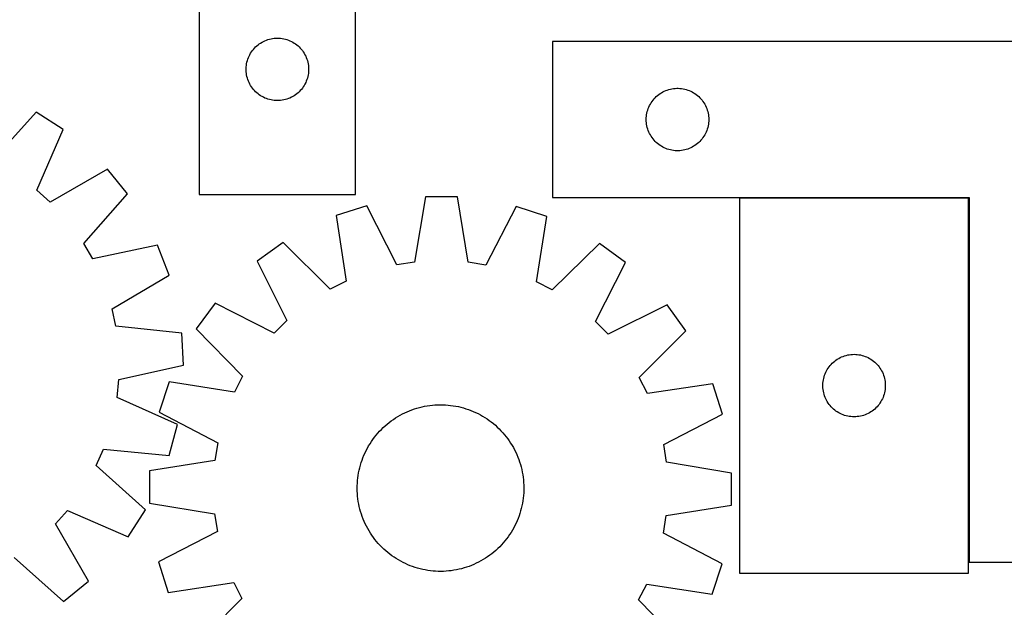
# Model space of a CAD drawing. Header units: millimetres. Extents: x 7 to 1493, y 7 to 2993.
# Tile 7 of 13: x 286 to 759, y 2395 to 2677. Entities that reach past the tile are written whole.
import ezdxf

# ---------------------------------------------------------------- set-up
doc = ezdxf.new("R2010")
doc.units = ezdxf.units.MM
doc.layers.add('COMMON', color=5, linetype='CONTINUOUS', true_color=0x0000ff)
doc.layers.add('CUT', color=7, linetype='CONTINUOUS', true_color=0x000000)

msp = doc.modelspace()

# ---------------------------------------------------------------- linework, layer by layer
at = {"layer": 'COMMON'}
for p, q in [((741.945684, 2591.202115), (631.945684, 2591.202115)), ((742.045685, 2416.302115), (742.045685, 2591.102114))]:
    msp.add_line(p, q, dxfattribs=at)
at = {"layer": 'CUT'}
for p, q in [((372.475778, 2892.869928), (372.475778, 2592.869928)), ((447.475778, 2592.869928), (447.475778, 2792.869928)), ((404.684497, 2666.90568), (405.414056, 2667.159459)), ((405.414056, 2667.159459), (406.155711, 2667.375344)), ((406.155711, 2667.375344), (406.907497, 2667.552763)), ((406.907497, 2667.552763), (407.66742, 2667.691246)), ((407.66742, 2667.691246), (408.433463, 2667.790426)), ((408.433463, 2667.790426), (409.203597, 2667.850039)), ((409.203597, 2667.850039), (409.975778, 2667.869928)), ((409.975778, 2667.869928), (410.74796, 2667.850039)), ((410.74796, 2667.850039), (411.518093, 2667.790426)), ((411.518093, 2667.790426), (412.284137, 2667.691246)), ((412.284137, 2667.691246), (413.044059, 2667.552763)), ((413.044059, 2667.552763), (413.795845, 2667.375344)), ((413.795845, 2667.375344), (414.537501, 2667.159459)), ((414.537501, 2667.159459), (415.26706, 2666.90568)), ((397.97819, 2661.873142), (398.457572, 2662.478826)), ((398.457572, 2662.478826), (398.967498, 2663.059028)), ((398.967498, 2663.059028), (399.506616, 2663.612211)), ((399.506616, 2663.612211), (400.073496, 2664.136907)), ((400.073496, 2664.136907), (400.666636, 2664.631725)), ((400.666636, 2664.631725), (401.284462, 2665.095353)), ((401.284462, 2665.095353), (401.925335, 2665.526561)), ((401.925335, 2665.526561), (402.587557, 2665.924207)), ((402.587557, 2665.924207), (403.269371, 2666.287234)), ((403.269371, 2666.287234), (403.96897, 2666.614682)), ((403.96897, 2666.614682), (404.684497, 2666.90568)), ((415.26706, 2666.90568), (415.982587, 2666.614682)), ((415.982587, 2666.614682), (416.682185, 2666.287234)), ((416.682185, 2666.287234), (417.363999, 2665.924207)), ((417.363999, 2665.924207), (418.026221, 2665.526561)), ((418.026221, 2665.526561), (418.667095, 2665.095353)), ((418.667095, 2665.095353), (419.28492, 2664.631725)), ((419.28492, 2664.631725), (419.87806, 2664.136907)), ((419.87806, 2664.136907), (420.444941, 2663.612211)), ((420.444941, 2663.612211), (420.984059, 2663.059028)), ((420.984059, 2663.059028), (421.493985, 2662.478826)), ((421.493985, 2662.478826), (421.973367, 2661.873142)), ((842.145685, 2666.302115), (542.145685, 2666.302115)), ((542.145685, 2666.302115), (542.145685, 2591.302115)), ((395.57353, 2657.062213), (395.80844, 2657.798064)), ((395.80844, 2657.798064), (396.080919, 2658.520846)), ((396.080919, 2658.520846), (396.390244, 2659.228644)), ((396.390244, 2659.228644), (396.735596, 2659.919579)), ((396.735596, 2659.919579), (397.116059, 2660.59182)), ((397.116059, 2660.59182), (397.530623, 2661.243584)), ((397.530623, 2661.243584), (397.97819, 2661.873142)), ((421.973367, 2661.873142), (422.420933, 2661.243584)), ((422.420933, 2661.243584), (422.835498, 2660.59182)), ((422.835498, 2660.59182), (423.21596, 2659.919579)), ((423.21596, 2659.919579), (423.561312, 2659.228644)), ((423.561312, 2659.228644), (423.870638, 2658.520846)), ((423.870638, 2658.520846), (424.143117, 2657.798064)), ((424.143117, 2657.798064), (424.378026, 2657.062213)), ((394.980751, 2653.256147), (395.020515, 2654.02756)), ((394.980751, 2652.483709), (394.980751, 2653.256147)), ((395.020515, 2654.02756), (395.099938, 2654.795903)), ((395.099938, 2654.795903), (395.218809, 2655.559139)), ((395.218809, 2655.559139), (395.376813, 2656.315244)), ((395.376813, 2656.315244), (395.57353, 2657.062213)), ((424.378026, 2657.062213), (424.574744, 2656.315244)), ((424.574744, 2656.315244), (424.732748, 2655.559139)), ((424.732748, 2655.559139), (424.851618, 2654.795903)), ((424.851618, 2654.795903), (424.931041, 2654.02756)), ((424.931041, 2654.02756), (424.970805, 2653.256147)), ((424.970805, 2653.256147), (424.970805, 2652.483709)), ((395.020515, 2651.712296), (394.980751, 2652.483709)), ((395.099938, 2650.943953), (395.020515, 2651.712296)), ((395.218809, 2650.180717), (395.099938, 2650.943953)), ((395.376813, 2649.424612), (395.218809, 2650.180717)), ((395.57353, 2648.677643), (395.376813, 2649.424612)), ((395.80844, 2647.941792), (395.57353, 2648.677643)), ((424.378026, 2648.677643), (424.143117, 2647.941792)), ((424.574744, 2649.424612), (424.378026, 2648.677643)), ((424.732748, 2650.180717), (424.574744, 2649.424612)), ((424.851618, 2650.943953), (424.732748, 2650.180717)), ((424.931041, 2651.712296), (424.851618, 2650.943953)), ((424.970805, 2652.483709), (424.931041, 2651.712296)), ((396.080919, 2647.21901), (395.80844, 2647.941792)), ((396.390244, 2646.511212), (396.080919, 2647.21901)), ((396.735596, 2645.820277), (396.390244, 2646.511212)), ((397.116059, 2645.148036), (396.735596, 2645.820277)), ((397.530623, 2644.496272), (397.116059, 2645.148036)), ((397.97819, 2643.866714), (397.530623, 2644.496272)), ((398.457572, 2643.26103), (397.97819, 2643.866714)), ((421.973367, 2643.866714), (421.493985, 2643.26103)), ((422.420933, 2644.496272), (421.973367, 2643.866714)), ((422.835498, 2645.148036), (422.420933, 2644.496272)), ((423.21596, 2645.820277), (422.835498, 2645.148036)), ((423.561312, 2646.511212), (423.21596, 2645.820277)), ((423.870638, 2647.21901), (423.561312, 2646.511212)), ((424.143117, 2647.941792), (423.870638, 2647.21901)), ((598.700369, 2643.40108), (599.456474, 2643.559084)), ((599.456474, 2643.559084), (600.21971, 2643.677955)), ((600.21971, 2643.677955), (600.988053, 2643.757378)), ((600.988053, 2643.757378), (601.759466, 2643.797142)), ((601.759466, 2643.797142), (602.531904, 2643.797142)), ((602.531904, 2643.797142), (603.303317, 2643.757378)), ((603.303317, 2643.757378), (604.07166, 2643.677955)), ((604.07166, 2643.677955), (604.834896, 2643.559084)), ((604.834896, 2643.559084), (605.591001, 2643.40108)), ((398.967498, 2642.680828), (398.457572, 2643.26103)), ((399.506616, 2642.127645), (398.967498, 2642.680828)), ((400.073496, 2641.602949), (399.506616, 2642.127645)), ((400.666636, 2641.108131), (400.073496, 2641.602949)), ((401.284462, 2640.644503), (400.666636, 2641.108131)), ((401.925335, 2640.213295), (401.284462, 2640.644503)), ((402.587557, 2639.815649), (401.925335, 2640.213295)), ((403.269371, 2639.452622), (402.587557, 2639.815649)), ((403.96897, 2639.125174), (403.269371, 2639.452622)), ((404.684497, 2638.834176), (403.96897, 2639.125174)), ((405.414056, 2638.580397), (404.684497, 2638.834176)), ((415.26706, 2638.834176), (414.537501, 2638.580397)), ((415.982587, 2639.125174), (415.26706, 2638.834176)), ((416.682185, 2639.452622), (415.982587, 2639.125174)), ((417.363999, 2639.815649), (416.682185, 2639.452622)), ((418.026221, 2640.213295), (417.363999, 2639.815649)), ((418.667095, 2640.644503), (418.026221, 2640.213295)), ((419.28492, 2641.108131), (418.667095, 2640.644503)), ((419.87806, 2641.602949), (419.28492, 2641.108131)), ((420.444941, 2642.127645), (419.87806, 2641.602949)), ((420.984059, 2642.680828), (420.444941, 2642.127645)), ((421.493985, 2643.26103), (420.984059, 2642.680828)), ((590.878706, 2638.704397), (591.403402, 2639.271277)), ((591.403402, 2639.271277), (591.956585, 2639.810395)), ((591.956585, 2639.810395), (592.536787, 2640.320321)), ((592.536787, 2640.320321), (593.142471, 2640.799703)), ((593.142471, 2640.799703), (593.772029, 2641.24727)), ((593.772029, 2641.24727), (594.423793, 2641.661834)), ((594.423793, 2641.661834), (595.096034, 2642.042297)), ((595.096034, 2642.042297), (595.786969, 2642.387649)), ((595.786969, 2642.387649), (596.494766, 2642.696974)), ((596.494766, 2642.696974), (597.217549, 2642.969453)), ((597.217549, 2642.969453), (597.9534, 2643.204363)), ((597.9534, 2643.204363), (598.700369, 2643.40108)), ((605.591001, 2643.40108), (606.337969, 2643.204363)), ((606.337969, 2643.204363), (607.073821, 2642.969453)), ((607.073821, 2642.969453), (607.796603, 2642.696974)), ((607.796603, 2642.696974), (608.504401, 2642.387649)), ((608.504401, 2642.387649), (609.195336, 2642.042297)), ((609.195336, 2642.042297), (609.867577, 2641.661834)), ((609.867577, 2641.661834), (610.519341, 2641.24727)), ((610.519341, 2641.24727), (611.148899, 2640.799703)), ((611.148899, 2640.799703), (611.754583, 2640.320321)), ((611.754583, 2640.320321), (612.334785, 2639.810395)), ((612.334785, 2639.810395), (612.887968, 2639.271277)), ((612.887968, 2639.271277), (613.412664, 2638.704397)), ((406.155711, 2638.364512), (405.414056, 2638.580397)), ((406.907497, 2638.187093), (406.155711, 2638.364512)), ((407.66742, 2638.04861), (406.907497, 2638.187093)), ((408.433463, 2637.94943), (407.66742, 2638.04861)), ((409.203597, 2637.889817), (408.433463, 2637.94943)), ((409.975778, 2637.869928), (409.203597, 2637.889817)), ((410.74796, 2637.889817), (409.975778, 2637.869928)), ((411.518093, 2637.94943), (410.74796, 2637.889817)), ((412.284137, 2638.04861), (411.518093, 2637.94943)), ((413.044059, 2638.187093), (412.284137, 2638.04861)), ((413.795845, 2638.364512), (413.044059, 2638.187093)), ((414.537501, 2638.580397), (413.795845, 2638.364512)), ((587.856154, 2633.363837), (588.109933, 2634.093396)), ((588.109933, 2634.093396), (588.400931, 2634.808923)), ((588.400931, 2634.808923), (588.728379, 2635.508522)), ((588.728379, 2635.508522), (589.091406, 2636.190336)), ((589.091406, 2636.190336), (589.489052, 2636.852558)), ((589.489052, 2636.852558), (589.92026, 2637.493431)), ((589.92026, 2637.493431), (590.383888, 2638.111257)), ((590.383888, 2638.111257), (590.878706, 2638.704397)), ((613.412664, 2638.704397), (613.907482, 2638.111257)), ((613.907482, 2638.111257), (614.37111, 2637.493431)), ((614.37111, 2637.493431), (614.802318, 2636.852558)), ((614.802318, 2636.852558), (615.199964, 2636.190336)), ((615.199964, 2636.190336), (615.562991, 2635.508522)), ((615.562991, 2635.508522), (615.890438, 2634.808923)), ((615.890438, 2634.808923), (616.181437, 2634.093396)), ((616.181437, 2634.093396), (616.435216, 2633.363837)), ((294.101816, 2632.361971), (272.806458, 2608.793294)), ((307.037271, 2624.031033), (294.101816, 2632.361971)), ((587.145685, 2628.802115), (587.165574, 2629.574296)), ((587.165574, 2629.574296), (587.225187, 2630.34443)), ((587.225187, 2630.34443), (587.324366, 2631.110473)), ((587.324366, 2631.110473), (587.46285, 2631.870396)), ((587.46285, 2631.870396), (587.640269, 2632.622182)), ((587.640269, 2632.622182), (587.856154, 2633.363837)), ((616.435216, 2633.363837), (616.651101, 2632.622182)), ((616.651101, 2632.622182), (616.82852, 2631.870396)), ((616.82852, 2631.870396), (616.967003, 2631.110473)), ((616.967003, 2631.110473), (617.066183, 2630.34443)), ((617.066183, 2630.34443), (617.125796, 2629.574296)), ((617.125796, 2629.574296), (617.145685, 2628.802115)), ((587.165574, 2628.029933), (587.145685, 2628.802115)), ((587.225187, 2627.2598), (587.165574, 2628.029933)), ((587.324366, 2626.493756), (587.225187, 2627.2598)), ((587.46285, 2625.733834), (587.324366, 2626.493756)), ((587.640269, 2624.982048), (587.46285, 2625.733834)), ((587.856154, 2624.240392), (587.640269, 2624.982048)), ((616.651101, 2624.982048), (616.435216, 2624.240392)), ((616.82852, 2625.733834), (616.651101, 2624.982048)), ((616.967003, 2626.493756), (616.82852, 2625.733834)), ((617.066183, 2627.2598), (616.967003, 2626.493756)), ((617.125796, 2628.029933), (617.066183, 2627.2598)), ((617.145685, 2628.802115), (617.125796, 2628.029933)), ((294.388041, 2594.893913), (307.037271, 2624.031033)), ((588.109933, 2623.510834), (587.856154, 2624.240392)), ((588.400931, 2622.795306), (588.109933, 2623.510834)), ((588.728379, 2622.095708), (588.400931, 2622.795306)), ((589.091406, 2621.413894), (588.728379, 2622.095708)), ((589.489052, 2620.751672), (589.091406, 2621.413894)), ((589.92026, 2620.110798), (589.489052, 2620.751672)), ((590.383888, 2619.492973), (589.92026, 2620.110798)), ((614.37111, 2620.110798), (613.907482, 2619.492973)), ((614.802318, 2620.751672), (614.37111, 2620.110798)), ((615.199964, 2621.413894), (614.802318, 2620.751672)), ((615.562991, 2622.095708), (615.199964, 2621.413894)), ((615.890438, 2622.795306), (615.562991, 2622.095708)), ((616.181437, 2623.510834), (615.890438, 2622.795306)), ((616.435216, 2624.240392), (616.181437, 2623.510834)), ((590.878706, 2618.899833), (590.383888, 2619.492973)), ((591.403402, 2618.332952), (590.878706, 2618.899833)), ((591.956585, 2617.793834), (591.403402, 2618.332952)), ((592.536787, 2617.283908), (591.956585, 2617.793834)), ((593.142471, 2616.804526), (592.536787, 2617.283908)), ((593.772029, 2616.35696), (593.142471, 2616.804526)), ((594.423793, 2615.942395), (593.772029, 2616.35696)), ((595.096034, 2615.561933), (594.423793, 2615.942395)), ((595.786969, 2615.216581), (595.096034, 2615.561933)), ((596.494766, 2614.907255), (595.786969, 2615.216581)), ((608.504401, 2615.216581), (607.796603, 2614.907255)), ((609.195336, 2615.561933), (608.504401, 2615.216581)), ((609.867577, 2615.942395), (609.195336, 2615.561933)), ((610.519341, 2616.35696), (609.867577, 2615.942395)), ((611.148899, 2616.804526), (610.519341, 2616.35696)), ((611.754583, 2617.283908), (611.148899, 2616.804526)), ((612.334785, 2617.793834), (611.754583, 2617.283908)), ((612.887968, 2618.332952), (612.334785, 2617.793834)), ((613.412664, 2618.899833), (612.887968, 2618.332952)), ((613.907482, 2619.492973), (613.412664, 2618.899833)), ((597.217549, 2614.634776), (596.494766, 2614.907255)), ((597.9534, 2614.399867), (597.217549, 2614.634776)), ((598.700369, 2614.203149), (597.9534, 2614.399867)), ((599.456474, 2614.045146), (598.700369, 2614.203149)), ((600.21971, 2613.926275), (599.456474, 2614.045146)), ((600.988053, 2613.846852), (600.21971, 2613.926275)), ((601.759466, 2613.807088), (600.988053, 2613.846852)), ((602.531904, 2613.807088), (601.759466, 2613.807088)), ((603.303317, 2613.846852), (602.531904, 2613.807088)), ((604.07166, 2613.926275), (603.303317, 2613.846852)), ((604.834896, 2614.045146), (604.07166, 2613.926275)), ((605.591001, 2614.203149), (604.834896, 2614.045146)), ((606.337969, 2614.399867), (605.591001, 2614.203149)), ((607.073821, 2614.634776), (606.337969, 2614.399867)), ((607.796603, 2614.907255), (607.073821, 2614.634776)), ((328.317903, 2605.015235), (300.781693, 2589.180719)), ((338.045851, 2593.094766), (328.317903, 2605.015235)), ((300.781693, 2589.180719), (294.388041, 2594.893913)), ((317.011853, 2569.292546), (338.045851, 2593.094766)), ((372.475778, 2592.869928), (447.475778, 2592.869928)), ((481.13228, 2591.725911), (475.878375, 2560.399066)), ((496.518232, 2591.670994), (481.13228, 2591.725911)), ((501.548379, 2560.307443), (496.518232, 2591.670994)), ((452.929038, 2587.362088), (438.279157, 2582.659796)), ((467.404862, 2559.087979), (452.929038, 2587.362088)), ((524.689605, 2587.105955), (510.012317, 2558.935901)), ((539.305545, 2582.299206), (524.689605, 2587.105955)), ((542.145685, 2591.302115), (742.145685, 2591.302115)), ((741.945684, 2591.102114), (631.945684, 2591.102114)), ((631.945684, 2591.102114), (631.945684, 2411.102114)), ((741.945684, 2411.102114), (741.945684, 2591.102114)), ((742.145685, 2591.302115), (742.145685, 2416.302115)), ((438.279157, 2582.659796), (442.962924, 2551.24265)), ((534.397628, 2550.916295), (539.305545, 2582.299206)), ((321.327103, 2561.883229), (317.011853, 2569.292546)), ((352.408729, 2568.433591), (321.327103, 2561.883229)), ((357.97693, 2554.090451), (352.408729, 2568.433591)), ((412.804775, 2569.794273), (400.324999, 2560.795066)), ((435.309282, 2547.377273), (412.804775, 2569.794273)), ((564.687438, 2569.252163), (542.023482, 2546.996381)), ((577.102656, 2560.164098), (564.687438, 2569.252163)), ((400.324999, 2560.795066), (414.487958, 2532.362947)), ((475.878375, 2560.399066), (467.404862, 2559.087979)), ((510.012317, 2558.935901), (501.548379, 2560.307443)), ((562.737097, 2531.833806), (577.102656, 2560.164098)), ((330.617119, 2537.953057), (357.97693, 2554.090451)), ((442.962924, 2551.24265), (435.309282, 2547.377273)), ((542.023482, 2546.996381), (534.397628, 2550.916295)), ((380.073088, 2540.687209), (370.985023, 2528.271991)), ((408.40338, 2526.32165), (380.073088, 2540.687209)), ((597.210513, 2539.912187), (568.778394, 2525.749228)), ((606.20972, 2527.432411), (597.210513, 2539.912187)), ((332.43156, 2529.572892), (330.617119, 2537.953057)), ((414.487958, 2532.362947), (408.40338, 2526.32165)), ((568.778394, 2525.749228), (562.737097, 2531.833806)), ((364.016117, 2526.197906), (332.43156, 2529.572892)), ((364.879517, 2510.8361), (364.016117, 2526.197906)), ((370.985023, 2528.271991), (393.240805, 2505.608035)), ((583.792719, 2504.927904), (606.20972, 2527.432411)), ((683.125617, 2515.60753), (683.877403, 2515.784949)), ((683.877403, 2515.784949), (684.637325, 2515.923432)), ((684.637325, 2515.923432), (685.403369, 2516.022612)), ((685.403369, 2516.022612), (686.173503, 2516.082225)), ((686.173503, 2516.082225), (686.945684, 2516.102114)), ((686.945684, 2516.102114), (687.717865, 2516.082225)), ((687.717865, 2516.082225), (688.487999, 2516.022612)), ((688.487999, 2516.022612), (689.254043, 2515.923432)), ((689.254043, 2515.923432), (690.013965, 2515.784949)), ((690.013965, 2515.784949), (690.765751, 2515.60753)), ((675.427477, 2510.711011), (675.937403, 2511.291214)), ((675.937403, 2511.291214), (676.476522, 2511.844397)), ((676.476522, 2511.844397), (677.043402, 2512.369093)), ((677.043402, 2512.369093), (677.636542, 2512.863911)), ((677.636542, 2512.863911), (678.254367, 2513.327539)), ((678.254367, 2513.327539), (678.895241, 2513.758747)), ((678.895241, 2513.758747), (679.557463, 2514.156392)), ((679.557463, 2514.156392), (680.239277, 2514.51942)), ((680.239277, 2514.51942), (680.938875, 2514.846867)), ((680.938875, 2514.846867), (681.654403, 2515.137866)), ((681.654403, 2515.137866), (682.383961, 2515.391645)), ((682.383961, 2515.391645), (683.125617, 2515.60753)), ((690.765751, 2515.60753), (691.507406, 2515.391645)), ((691.507406, 2515.391645), (692.236965, 2515.137866)), ((692.236965, 2515.137866), (692.952492, 2514.846867)), ((692.952492, 2514.846867), (693.652091, 2514.51942)), ((693.652091, 2514.51942), (694.333905, 2514.156392)), ((694.333905, 2514.156392), (694.996127, 2513.758747)), ((694.996127, 2513.758747), (695.637, 2513.327539)), ((695.637, 2513.327539), (696.254826, 2512.863911)), ((696.254826, 2512.863911), (696.847966, 2512.369093)), ((696.847966, 2512.369093), (697.414846, 2511.844397)), ((697.414846, 2511.844397), (697.953964, 2511.291214)), ((697.953964, 2511.291214), (698.463891, 2510.711011)), ((333.872061, 2503.943173), (364.879517, 2510.8361)), ((672.778345, 2506.03025), (673.050824, 2506.753032)), ((673.050824, 2506.753032), (673.36015, 2507.46083)), ((673.36015, 2507.46083), (673.705502, 2508.151765)), ((673.705502, 2508.151765), (674.085964, 2508.824006)), ((674.085964, 2508.824006), (674.500529, 2509.47577)), ((674.500529, 2509.47577), (674.948095, 2510.105328)), ((674.948095, 2510.105328), (675.427477, 2510.711011)), ((698.463891, 2510.711011), (698.943273, 2510.105328)), ((698.943273, 2510.105328), (699.390839, 2509.47577)), ((699.390839, 2509.47577), (699.805403, 2508.824006)), ((699.805403, 2508.824006), (700.185866, 2508.151765)), ((700.185866, 2508.151765), (700.531218, 2507.46083)), ((700.531218, 2507.46083), (700.840543, 2506.753032)), ((700.840543, 2506.753032), (701.113022, 2506.03025)), ((333.008084, 2495.412469), (333.872061, 2503.943173)), ((357.93798, 2502.890098), (353.131231, 2488.274158)), ((389.320891, 2497.982181), (357.93798, 2502.890098)), ((393.240805, 2505.608035), (389.320891, 2497.982181)), ((587.658097, 2497.274262), (583.792719, 2504.927904)), ((619.075243, 2501.958029), (587.658097, 2497.274262)), ((623.777535, 2487.308148), (619.075243, 2501.958029)), ((671.950657, 2501.488333), (671.990421, 2502.259746)), ((671.990421, 2502.259746), (672.069844, 2503.028089)), ((672.069844, 2503.028089), (672.188715, 2503.791325)), ((672.188715, 2503.791325), (672.346718, 2504.54743)), ((672.346718, 2504.54743), (672.543436, 2505.294398)), ((672.543436, 2505.294398), (672.778345, 2506.03025)), ((701.113022, 2506.03025), (701.347932, 2505.294398)), ((701.347932, 2505.294398), (701.54465, 2504.54743)), ((701.54465, 2504.54743), (701.702653, 2503.791325)), ((701.702653, 2503.791325), (701.821524, 2503.028089)), ((701.821524, 2503.028089), (701.900947, 2502.259746)), ((701.900947, 2502.259746), (701.940711, 2501.488333)), ((671.950657, 2500.715895), (671.950657, 2501.488333)), ((671.990421, 2499.944482), (671.950657, 2500.715895)), ((672.069844, 2499.176138), (671.990421, 2499.944482)), ((672.188715, 2498.412902), (672.069844, 2499.176138)), ((672.346718, 2497.656798), (672.188715, 2498.412902)), ((672.543436, 2496.909829), (672.346718, 2497.656798)), ((672.778345, 2496.173978), (672.543436, 2496.909829)), ((701.347932, 2496.909829), (701.113022, 2496.173978)), ((701.54465, 2497.656798), (701.347932, 2496.909829)), ((701.702653, 2498.412902), (701.54465, 2497.656798)), ((701.821524, 2499.176138), (701.702653, 2498.412902)), ((701.900947, 2499.944482), (701.821524, 2499.176138)), ((701.940711, 2500.715895), (701.900947, 2499.944482)), ((701.940711, 2501.488333), (701.940711, 2500.715895)), ((362.003854, 2482.442502), (333.008084, 2495.412469)), ((673.050824, 2495.451195), (672.778345, 2496.173978)), ((673.36015, 2494.743398), (673.050824, 2495.451195)), ((673.705502, 2494.052463), (673.36015, 2494.743398)), ((674.085964, 2493.380222), (673.705502, 2494.052463)), ((674.500529, 2492.728458), (674.085964, 2493.380222)), ((674.948095, 2492.0989), (674.500529, 2492.728458)), ((699.390839, 2492.728458), (698.943273, 2492.0989)), ((699.805403, 2493.380222), (699.390839, 2492.728458)), ((700.185866, 2494.052463), (699.805403, 2493.380222)), ((700.531218, 2494.743398), (700.185866, 2494.052463)), ((700.840543, 2495.451195), (700.531218, 2494.743398)), ((701.113022, 2496.173978), (700.840543, 2495.451195)), ((353.131231, 2488.274158), (381.301285, 2473.59687)), ((468.906157, 2486.880248), (470.014155, 2487.472995)), ((470.014155, 2487.472995), (471.140224, 2488.030646)), ((471.140224, 2488.030646), (472.283254, 2488.552651)), ((472.283254, 2488.552651), (473.442117, 2489.038495)), ((473.442117, 2489.038495), (474.615668, 2489.487699)), ((474.615668, 2489.487699), (475.80275, 2489.899819)), ((475.80275, 2489.899819), (477.002191, 2490.274448)), ((477.002191, 2490.274448), (478.212808, 2490.611218)), ((478.212808, 2490.611218), (479.433406, 2490.909794)), ((479.433406, 2490.909794), (480.66278, 2491.169884)), ((480.66278, 2491.169884), (481.899717, 2491.391229)), ((481.899717, 2491.391229), (483.142996, 2491.573613)), ((483.142996, 2491.573613), (484.391391, 2491.716853)), ((484.391391, 2491.716853), (485.643668, 2491.820811)), ((485.643668, 2491.820811), (486.898594, 2491.885382)), ((486.898594, 2491.885382), (488.154928, 2491.910502)), ((488.154928, 2491.910502), (489.411431, 2491.896148)), ((489.411431, 2491.896148), (490.666864, 2491.842334)), ((490.666864, 2491.842334), (491.919987, 2491.749112)), ((491.919987, 2491.749112), (493.169563, 2491.616574)), ((493.169563, 2491.616574), (494.414359, 2491.444852)), ((494.414359, 2491.444852), (495.653147, 2491.234114)), ((495.653147, 2491.234114), (496.884705, 2490.984569)), ((496.884705, 2490.984569), (498.107817, 2490.696463)), ((498.107817, 2490.696463), (499.321275, 2490.37008)), ((499.321275, 2490.37008), (500.523883, 2490.005743)), ((500.523883, 2490.005743), (501.714453, 2489.603811)), ((501.714453, 2489.603811), (502.89181, 2489.16468)), ((502.89181, 2489.16468), (504.054794, 2488.688784)), ((504.054794, 2488.688784), (505.202255, 2488.176593)), ((505.202255, 2488.176593), (506.333061, 2487.628612)), ((506.333061, 2487.628612), (507.446098, 2487.045382)), ((675.427477, 2491.493216), (674.948095, 2492.0989)), ((675.937403, 2490.913014), (675.427477, 2491.493216)), ((676.476522, 2490.359831), (675.937403, 2490.913014)), ((677.043402, 2489.835135), (676.476522, 2490.359831)), ((677.636542, 2489.340317), (677.043402, 2489.835135)), ((678.254367, 2488.876689), (677.636542, 2489.340317)), ((678.895241, 2488.44548), (678.254367, 2488.876689)), ((679.557463, 2488.047835), (678.895241, 2488.44548)), ((680.239277, 2487.684808), (679.557463, 2488.047835)), ((680.938875, 2487.35736), (680.239277, 2487.684808)), ((693.652091, 2487.684808), (692.952492, 2487.35736)), ((694.333905, 2488.047835), (693.652091, 2487.684808)), ((694.996127, 2488.44548), (694.333905, 2488.047835)), ((695.637, 2488.876689), (694.996127, 2488.44548)), ((696.254826, 2489.340317), (695.637, 2488.876689)), ((696.847966, 2489.835135), (696.254826, 2489.340317)), ((697.414846, 2490.359831), (696.847966, 2489.835135)), ((697.953964, 2490.913014), (697.414846, 2490.359831)), ((698.463891, 2491.493216), (697.953964, 2490.913014)), ((698.943273, 2492.0989), (698.463891, 2491.493216)), ((462.697534, 2482.621869), (463.674836, 2483.411735)), ((463.674836, 2483.411735), (464.676466, 2484.170513)), ((464.676466, 2484.170513), (465.701436, 2484.897454)), ((465.701436, 2484.897454), (466.748733, 2485.591842)), ((466.748733, 2485.591842), (467.817325, 2486.252991)), ((467.817325, 2486.252991), (468.906157, 2486.880248)), ((507.446098, 2487.045382), (508.540265, 2486.427478)), ((508.540265, 2486.427478), (509.614483, 2485.775511)), ((509.614483, 2485.775511), (510.667693, 2485.090123)), ((510.667693, 2485.090123), (511.698855, 2484.371992)), ((511.698855, 2484.371992), (512.70695, 2483.621825)), ((512.70695, 2483.621825), (513.690985, 2482.840363)), ((513.690985, 2482.840363), (514.649988, 2482.028378)), ((595.503426, 2472.832324), (623.777535, 2487.308148)), ((681.654403, 2487.066362), (680.938875, 2487.35736)), ((682.383961, 2486.812583), (681.654403, 2487.066362)), ((683.125617, 2486.596698), (682.383961, 2486.812583)), ((683.877403, 2486.419279), (683.125617, 2486.596698)), ((684.637325, 2486.280795), (683.877403, 2486.419279)), ((685.403369, 2486.181616), (684.637325, 2486.280795)), ((686.173503, 2486.122002), (685.403369, 2486.181616)), ((686.945684, 2486.102114), (686.173503, 2486.122002)), ((687.717865, 2486.122002), (686.945684, 2486.102114)), ((688.487999, 2486.181616), (687.717865, 2486.122002)), ((689.254043, 2486.280795), (688.487999, 2486.181616)), ((690.013965, 2486.419279), (689.254043, 2486.280795)), ((690.765751, 2486.596698), (690.013965, 2486.419279)), ((691.507406, 2486.812583), (690.765751, 2486.596698)), ((692.236965, 2487.066362), (691.507406, 2486.812583)), ((692.952492, 2487.35736), (692.236965, 2487.066362)), ((358.077937, 2467.565751), (362.003854, 2482.442502)), ((457.396823, 2477.275538), (458.208808, 2478.234541)), ((458.208808, 2478.234541), (459.050516, 2479.167566)), ((459.050516, 2479.167566), (459.921115, 2480.073691)), ((459.921115, 2480.073691), (460.819747, 2480.952023)), ((460.819747, 2480.952023), (461.745524, 2481.801696)), ((461.745524, 2481.801696), (462.697534, 2482.621869)), ((514.649988, 2482.028378), (515.583013, 2481.18667)), ((515.583013, 2481.18667), (516.489138, 2480.316071)), ((516.489138, 2480.316071), (517.36747, 2479.417439)), ((517.36747, 2479.417439), (518.217143, 2478.491662)), ((518.217143, 2478.491662), (519.037316, 2477.539652)), ((381.301285, 2473.59687), (379.929743, 2465.132932)), ((453.809708, 2472.124818), (454.461675, 2473.199036)), ((454.461675, 2473.199036), (455.147063, 2474.252246)), ((455.147063, 2474.252246), (455.865194, 2475.283408)), ((455.865194, 2475.283408), (456.615361, 2476.291503)), ((456.615361, 2476.291503), (457.396823, 2477.275538)), ((519.037316, 2477.539652), (519.827182, 2476.56235)), ((519.827182, 2476.56235), (520.58596, 2475.56072)), ((520.58596, 2475.56072), (521.312901, 2474.53575)), ((521.312901, 2474.53575), (522.007289, 2473.488453)), ((522.007289, 2473.488453), (522.668438, 2472.419861)), ((323.000239, 2462.745821), (326.458063, 2470.592019)), ((326.458063, 2470.592019), (358.077937, 2467.565751)), ((451.548402, 2467.639347), (452.060593, 2468.786808)), ((452.060593, 2468.786808), (452.608574, 2469.917615)), ((452.608574, 2469.917615), (453.191804, 2471.030651)), ((453.191804, 2471.030651), (453.809708, 2472.124818)), ((522.668438, 2472.419861), (523.295695, 2471.331029)), ((523.295695, 2471.331029), (523.888442, 2470.223031)), ((523.888442, 2470.223031), (524.446093, 2469.096962)), ((524.446093, 2469.096962), (524.968098, 2467.953932)), ((596.814513, 2464.358811), (595.503426, 2472.832324)), ((379.929743, 2465.132932), (348.566192, 2460.102785)), ((449.867106, 2462.905828), (450.231443, 2464.108436)), ((450.231443, 2464.108436), (450.633375, 2465.299006)), ((450.633375, 2465.299006), (451.072506, 2466.476363)), ((451.072506, 2466.476363), (451.548402, 2467.639347)), ((524.968098, 2467.953932), (525.453942, 2466.79507)), ((525.453942, 2466.79507), (525.903146, 2465.621518)), ((525.903146, 2465.621518), (526.315266, 2464.434436)), ((526.315266, 2464.434436), (526.689895, 2463.234995)), ((628.141358, 2459.104906), (596.814513, 2464.358811)), ((346.568915, 2441.450464), (323.000239, 2462.745821)), ((348.566192, 2460.102785), (348.511275, 2444.716833)), ((448.792334, 2457.998912), (449.003072, 2459.237701)), ((449.003072, 2459.237701), (449.252617, 2460.469258)), ((449.252617, 2460.469258), (449.540723, 2461.69237)), ((449.540723, 2461.69237), (449.867106, 2462.905828)), ((526.689895, 2463.234995), (527.026665, 2462.024378)), ((527.026665, 2462.024378), (527.325241, 2460.80378)), ((527.325241, 2460.80378), (527.585331, 2459.574406)), ((527.585331, 2459.574406), (527.806676, 2458.337469)), ((628.086441, 2443.718954), (628.141358, 2459.104906)), ((448.394852, 2454.251417), (448.488074, 2455.50454)), ((448.488074, 2455.50454), (448.620612, 2456.754116)), ((448.620612, 2456.754116), (448.792334, 2457.998912)), ((527.806676, 2458.337469), (527.98906, 2457.09419)), ((527.98906, 2457.09419), (528.1323, 2455.845795)), ((528.1323, 2455.845795), (528.236258, 2454.593518)), ((528.236258, 2454.593518), (528.300828, 2453.338592)), ((448.326684, 2451.739481), (448.341038, 2452.995984)), ((448.351805, 2450.483147), (448.326684, 2451.739481)), ((448.341038, 2452.995984), (448.394852, 2454.251417)), ((448.416375, 2449.228221), (448.351805, 2450.483147)), ((528.257781, 2449.570322), (528.164559, 2448.317199)), ((528.311595, 2450.825755), (528.257781, 2449.570322)), ((528.300828, 2453.338592), (528.325949, 2452.082258)), ((528.325949, 2452.082258), (528.311595, 2450.825755)), ((448.520333, 2447.975944), (448.416375, 2449.228221)), ((448.663573, 2446.727549), (448.520333, 2447.975944)), ((448.845957, 2445.48427), (448.663573, 2446.727549)), ((449.067302, 2444.247333), (448.845957, 2445.48427)), ((527.860299, 2445.822827), (527.649561, 2444.584039)), ((528.032021, 2447.067623), (527.860299, 2445.822827)), ((528.164559, 2448.317199), (528.032021, 2447.067623)), ((303.387664, 2434.770587), (309.100858, 2441.164238)), ((309.100858, 2441.164238), (338.237977, 2428.515008)), ((338.237977, 2428.515008), (346.568915, 2441.450464)), ((348.511275, 2444.716833), (379.83812, 2439.462928)), ((449.327392, 2443.017959), (449.067302, 2444.247333)), ((449.625968, 2441.797361), (449.327392, 2443.017959)), ((449.962738, 2440.586744), (449.625968, 2441.797361)), ((450.337367, 2439.387303), (449.962738, 2440.586744)), ((526.785527, 2440.915911), (526.42119, 2439.713303)), ((527.11191, 2442.129369), (526.785527, 2440.915911)), ((527.400016, 2443.352481), (527.11191, 2442.129369)), ((527.649561, 2444.584039), (527.400016, 2443.352481)), ((596.72289, 2438.688807), (628.086441, 2443.718954)), ((379.83812, 2439.462928), (381.149207, 2430.989415)), ((450.749487, 2438.200221), (450.337367, 2439.387303)), ((451.198691, 2437.02667), (450.749487, 2438.200221)), ((451.684535, 2435.867807), (451.198691, 2437.02667)), ((452.20654, 2434.724777), (451.684535, 2435.867807)), ((525.104231, 2436.182392), (524.59204, 2435.034931)), ((525.580127, 2437.345376), (525.104231, 2436.182392)), ((526.019258, 2438.522733), (525.580127, 2437.345376)), ((526.42119, 2439.713303), (526.019258, 2438.522733)), ((595.351348, 2430.224869), (596.72289, 2438.688807)), ((319.22218, 2407.234377), (303.387664, 2434.770587)), ((381.149207, 2430.989415), (352.875098, 2416.513591)), ((452.764191, 2433.598708), (452.20654, 2434.724777)), ((453.356938, 2432.490711), (452.764191, 2433.598708)), ((453.984195, 2431.401878), (453.356938, 2432.490711)), ((454.645344, 2430.333286), (453.984195, 2431.401878)), ((522.842925, 2431.696921), (522.190958, 2430.622703)), ((523.460829, 2432.791088), (522.842925, 2431.696921)), ((524.044059, 2433.904125), (523.460829, 2432.791088)), ((524.59204, 2435.034931), (524.044059, 2433.904125)), ((455.339732, 2429.285989), (454.645344, 2430.333286)), ((456.066673, 2428.261019), (455.339732, 2429.285989)), ((456.825451, 2427.259389), (456.066673, 2428.261019)), ((457.615317, 2426.282087), (456.825451, 2427.259389)), ((458.43549, 2425.330077), (457.615317, 2426.282087)), ((519.25581, 2426.546201), (518.443825, 2425.587198)), ((520.037272, 2427.530236), (519.25581, 2426.546201)), ((520.787439, 2428.538331), (520.037272, 2427.530236)), ((521.50557, 2429.569493), (520.787439, 2428.538331)), ((522.190958, 2430.622703), (521.50557, 2429.569493)), ((623.521402, 2415.547581), (595.351348, 2430.224869)), ((459.285163, 2424.4043), (458.43549, 2425.330077)), ((460.163495, 2423.505668), (459.285163, 2424.4043)), ((461.06962, 2422.635069), (460.163495, 2423.505668)), ((462.002645, 2421.793361), (461.06962, 2422.635069)), ((462.961648, 2420.981376), (462.002645, 2421.793361)), ((513.955099, 2421.19987), (512.977797, 2420.410004)), ((514.907109, 2422.020043), (513.955099, 2421.19987)), ((515.832886, 2422.869716), (514.907109, 2422.020043)), ((516.731518, 2423.748048), (515.832886, 2422.869716)), ((517.602117, 2424.654174), (516.731518, 2423.748048)), ((518.443825, 2425.587198), (517.602117, 2424.654174)), ((283.499491, 2418.540427), (307.301711, 2397.506429)), ((352.875098, 2416.513591), (357.57739, 2401.86371)), ((463.945683, 2420.199914), (462.961648, 2420.981376)), ((464.953778, 2419.449747), (463.945683, 2420.199914)), ((465.98494, 2418.731616), (464.953778, 2419.449747)), ((467.03815, 2418.046228), (465.98494, 2418.731616)), ((468.112368, 2417.394261), (467.03815, 2418.046228)), ((469.206535, 2416.776357), (468.112368, 2417.394261)), ((470.319571, 2416.193127), (469.206535, 2416.776357)), ((507.746475, 2416.941491), (506.638478, 2416.348744)), ((508.835308, 2417.568748), (507.746475, 2416.941491)), ((509.9039, 2418.229897), (508.835308, 2417.568748)), ((510.951197, 2418.924285), (509.9039, 2418.229897)), ((511.976167, 2419.651226), (510.951197, 2418.924285)), ((512.977797, 2420.410004), (511.976167, 2419.651226)), ((471.450378, 2415.645146), (470.319571, 2416.193127)), ((472.597839, 2415.132955), (471.450378, 2415.645146)), ((473.760823, 2414.657059), (472.597839, 2415.132955)), ((474.93818, 2414.217928), (473.760823, 2414.657059)), ((476.12875, 2413.815996), (474.93818, 2414.217928)), ((477.331358, 2413.451659), (476.12875, 2413.815996)), ((478.544816, 2413.125276), (477.331358, 2413.451659)), ((479.767928, 2412.83717), (478.544816, 2413.125276)), ((480.999485, 2412.587625), (479.767928, 2412.83717)), ((482.238274, 2412.376887), (480.999485, 2412.587625)), ((483.48307, 2412.205165), (482.238274, 2412.376887)), ((484.732646, 2412.072627), (483.48307, 2412.205165)), ((485.985769, 2411.979405), (484.732646, 2412.072627)), ((487.241202, 2411.925591), (485.985769, 2411.979405)), ((488.497705, 2411.911237), (487.241202, 2411.925591)), ((489.754039, 2411.936358), (488.497705, 2411.911237)), ((491.008965, 2412.000928), (489.754039, 2411.936358)), ((492.261242, 2412.104886), (491.008965, 2412.000928)), ((493.509637, 2412.248126), (492.261242, 2412.104886)), ((494.752916, 2412.43051), (493.509637, 2412.248126)), ((495.989853, 2412.651855), (494.752916, 2412.43051)), ((497.219227, 2412.911945), (495.989853, 2412.651855)), ((498.439825, 2413.210521), (497.219227, 2412.911945)), ((499.650442, 2413.547291), (498.439825, 2413.210521)), ((500.849883, 2413.92192), (499.650442, 2413.547291)), ((502.036965, 2414.33404), (500.849883, 2413.92192)), ((503.210516, 2414.783244), (502.036965, 2414.33404)), ((504.369379, 2415.269088), (503.210516, 2414.783244)), ((505.512409, 2415.791093), (504.369379, 2415.269088)), ((506.638478, 2416.348744), (505.512409, 2415.791093)), ((618.714653, 2400.931641), (623.521402, 2415.547581)), ((742.145685, 2416.302115), (842.145685, 2416.302115)), ((307.301711, 2397.506429), (319.22218, 2407.234377)), ((631.945684, 2411.102114), (741.945684, 2411.102114)), ((357.57739, 2401.86371), (388.994536, 2406.547477)), ((388.994536, 2406.547477), (392.859913, 2398.893835)), ((583.411828, 2398.213704), (587.331742, 2405.839558)), ((587.331742, 2405.839558), (618.714653, 2400.931641)), ((392.859913, 2398.893835), (370.442913, 2376.389328)), ((605.66761, 2375.549748), (583.411828, 2398.213704))]:
    msp.add_line(p, q, dxfattribs=at)

doc.saveas('drawing.dxf')
